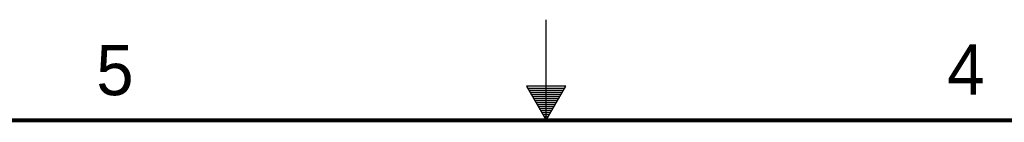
# Model space of a CAD drawing. Header units: inches. Extents: x 0 to 34, y 0 to 22.
# Tile 73 of 78: x 14.4 to 19.3, y 21.5 to 22. Entities that reach past the tile are written whole.
import ezdxf

# ---------------------------------------------------------------- set-up
doc = ezdxf.new("R2010")
doc.units = ezdxf.units.IN
doc.header["$LTSCALE"] = 1.87
doc.header["$MEASUREMENT"] = 0
doc.layers.get('0').update_dxf_attribs({"linetype": 'CONTINUOUS'})
doc.styles.get("Standard").update_dxf_attribs({"font": 'txt', "width": 0.8})

msp = doc.modelspace()

# ---------------------------------------------------------------- linework, layer by layer
at = {"color": 2, "linetype": 'CONTINUOUS'}
for p, q in [((17, 21.5), (17, 22)), ((16.902, 21.6697), (17, 21.5)), ((17.098, 21.6697), (16.902, 21.6697)), ((16.9076, 21.66), (17.0924, 21.66)), ((16.9134, 21.65), (17.0866, 21.65)), ((16.9192, 21.64), (17.0808, 21.64)), ((17, 21.5), (17.098, 21.6697)), ((16.925, 21.63), (17.0751, 21.63)), ((16.9307, 21.62), (17.0693, 21.62)), ((16.9365, 21.61), (17.0635, 21.61)), ((16.9423, 21.6), (17.0578, 21.6)), ((16.9481, 21.59), (17.052, 21.59)), ((16.9538, 21.58), (17.0462, 21.58)), ((16.9596, 21.57), (17.0404, 21.57)), ((16.9654, 21.56), (17.0347, 21.56)), ((16.9712, 21.55), (17.0289, 21.55)), ((16.9769, 21.54), (17.0231, 21.54)), ((16.9827, 21.53), (17.0173, 21.53)), ((16.9885, 21.52), (17.0116, 21.52)), ((16.9942, 21.51), (17.0058, 21.51))]:
    msp.add_line(p, q, dxfattribs=at)
at = {"color": 7, "linetype": 'CONTINUOUS', "const_width": 0.02}
msp.add_lwpolyline([(33.5, 21.5), (0.5, 21.5)], dxfattribs=at)

# ---------------------------------------------------------------- texts
at = {"color": 2, "linetype": 'CONTINUOUS'}
for s, p in [('5', (14.7577, 21.6247)), ('4', (18.9977, 21.6277))]:
    msp.add_text(s, height=0.25, dxfattribs=at).set_placement(p)

doc.saveas('drawing.dxf')
